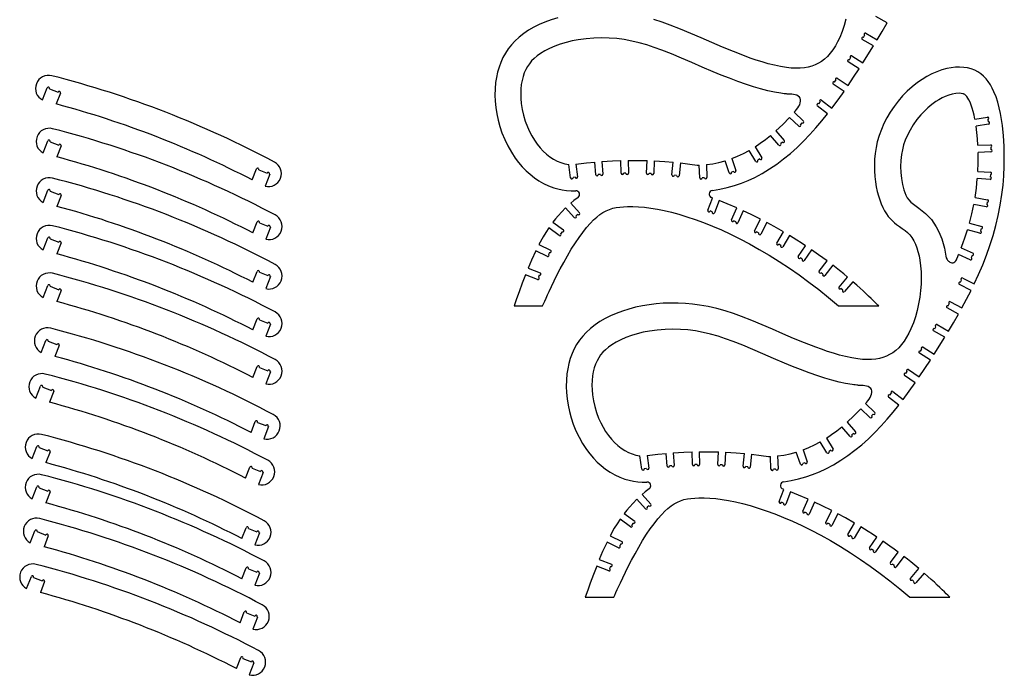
# Model space of a CAD drawing. Extents: x -112040 to 121029, y -95154 to 112900.
# Tile 2 of 3: x -10546 to 121029, y -82893 to 4705. Entities that reach past the tile are written whole.
import ezdxf

# ---------------------------------------------------------------- set-up
doc = ezdxf.new("R2010")
doc.units = 0
doc.header["$LTSCALE"] = 50
doc.layers.get('0').update_dxf_attribs({"linetype": 'CONTINUOUS'})

msp = doc.modelspace()

# ---------------------------------------------------------------- linework, layer by layer
at = {"color": 7, "linetype": 'CONTINUOUS'}
for p, q in [((105385, 4290), (103863, 5120)), ((102531, 2886), (104048, 2005)), ((103553, 1194), (102054, 2064)), ((102218, 2345), (102368, 2604)), ((102141, -1056), (103553, 1194)), ((101628, -1856), (100156, -942)), ((100328, -666), (100486, -411)), ((100657, -135), (102141, -1056)), ((99614, -4869), (98176, -3904)), ((98357, -3634), (98524, -3385)), ((98705, -3115), (100152, -4086)), ((-7506, -6025), (-6879, -4404)), ((-6576, -4522), (-5410, -4974)), ((-5107, -5091), (-5674, -6553)), ((96231, -6544), (96413, -6306)), ((96610, -6047), (97995, -7103)), ((92960, -7653), (94207, -8834)), ((97415, -7855), (96034, -6803)), ((93554, -9524), (92321, -8356)), ((93984, -9070), (93778, -9288)), ((117103, -8597), (118771, -8311)), ((118826, -8632), (118877, -8927)), ((90504, -10144), (91627, -11439)), ((118932, -9248), (117254, -9535)), ((-7417, -13101), (-6789, -11481)), ((-6486, -11599), (-5320, -12050)), ((90910, -12061), (89785, -10765)), ((91382, -11652), (91155, -11848)), ((-5017, -12168), (-5584, -13630)), ((87807, -14232), (86919, -12766)), ((87732, -12275), (88620, -13740)), ((117484, -12073), (119213, -12015)), ((119245, -12965), (117520, -13022)), ((119224, -12340), (119234, -12640)), ((66445, -16024), (66306, -14320)), ((67253, -14242), (67392, -15947)), ((69839, -15819), (69800, -14111)), ((70750, -14092), (70788, -15797)), ((73228, -15820), (73299, -14119)), ((74248, -14158), (74178, -15859)), ((76614, -16038), (76791, -14343)), ((77736, -14441), (77559, -16137)), ((84263, -15771), (83712, -14150)), ((84612, -13847), (85162, -15465)), ((88342, -13908), (88085, -14064)), ((20528, -16707), (21095, -15244)), ((21398, -15362), (22520, -15797)), ((63075, -16429), (62817, -14634)), ((63773, -14606), (64015, -16294)), ((80003, -14742), (80272, -14731)), ((80328, -16424), (80272, -14731)), ((81221, -14659), (81278, -16393)), ((84855, -15570), (84571, -15666)), ((117486, -15571), (119188, -15684)), ((22866, -15931), (22238, -17551)), ((22823, -15914), (22866, -15931)), ((63693, -16340), (63396, -16383)), ((67068, -15973), (66769, -15998)), ((70464, -15805), (70164, -15811)), ((73853, -15846), (73553, -15833)), ((77236, -16103), (76937, -16072)), ((80953, -16404), (80653, -16413)), ((119125, -16632), (117422, -16519)), ((119166, -16009), (119146, -16308)), ((-7417, -19705), (-6789, -18085)), ((-6486, -18202), (-5320, -18654)), ((-5017, -18771), (-5584, -20234)), ((81422, -20739), (82050, -19121)), ((82935, -19464), (82308, -21082)), ((117113, -19050), (118795, -19357)), ((118737, -19677), (118683, -19972)), ((63565, -21727), (62401, -20447)), ((63104, -19809), (64267, -21088)), ((82005, -20965), (81725, -20856)), ((84570, -22032), (85287, -20451)), ((86152, -20843), (85435, -22424)), ((118625, -20292), (116947, -19985)), ((20617, -23784), (21184, -22321)), ((60710, -22353), (62115, -23364)), ((64027, -21307), (63805, -21508)), ((85139, -22290), (84866, -22166)), ((87638, -23498), (88443, -21961)), ((21487, -22439), (22610, -22874)), ((22956, -23008), (22328, -24628)), ((22913, -22991), (22956, -23008)), ((61560, -24135), (60155, -23123)), ((61925, -23628), (61750, -23872)), ((88192, -23788), (87926, -23649)), ((89285, -22402), (88480, -23939)), ((90618, -25138), (91509, -23648)), ((117767, -23830), (116101, -23380)), ((116366, -22468), (118014, -22913)), ((117930, -23226), (117851, -23516)), ((-7417, -26064), (-6789, -24444)), ((-6486, -24562), (-5320, -25013)), ((92324, -24136), (91433, -25626)), ((-5017, -25131), (-5584, -26593)), ((59967, -26940), (58419, -26159)), ((58847, -25311), (60395, -26092)), ((91154, -25459), (90897, -25305)), ((93503, -26944), (94475, -25506)), ((95262, -26038), (94290, -27476)), ((115275, -25789), (116846, -26498)), ((60249, -26382), (60114, -26650)), ((94021, -27294), (93772, -27126)), ((96288, -28905), (97336, -27522)), ((116455, -27364), (114928, -26675)), ((116713, -26794), (116589, -27068)), ((20617, -30387), (21184, -28925)), ((57389, -28491), (59001, -29132)), ((98093, -28095), (97045, -29479)), ((21487, -29042), (22610, -29477)), ((22956, -29611), (22328, -31232)), ((22913, -29595), (22956, -29611)), ((58651, -30015), (57037, -29374)), ((58881, -29434), (58771, -29713)), ((96786, -29283), (96547, -29102)), ((98954, -31012), (100081, -29692)), ((115183, -30374), (115320, -30107)), ((115468, -29818), (117011, -30608)), ((-7417, -32423), (-6789, -30803)), ((-6486, -30921), (-5320, -31372)), ((-5017, -31490), (-5584, -32952)), ((99429, -31418), (99201, -31223)), ((100803, -30309), (99676, -31629)), ((116595, -31462), (115035, -30663)), ((55509, -33539), (59331, -33539)), ((98892, -33539), (104247, -33539)), ((114905, -34636), (113382, -33805)), ((113538, -33520), (113682, -33256)), ((113837, -32971), (115367, -33806)), ((20617, -36746), (21184, -35284)), ((21487, -35402), (22610, -35837)), ((22956, -35971), (22328, -37591)), ((22913, -35954), (22956, -35971)), ((111737, -36580), (111888, -36321)), ((112051, -36040), (113567, -36920)), ((-7661, -39761), (-7034, -38141)), ((113073, -37731), (111574, -36861)), ((111661, -39981), (113073, -37731)), ((-6731, -38258), (-5565, -38710)), ((-5262, -38827), (-5829, -40290)), ((109847, -39591), (110006, -39336)), ((110177, -39060), (111661, -39981)), ((111148, -40781), (109676, -39867)), ((20617, -43106), (21184, -41643)), ((21487, -41761), (22610, -42196)), ((108225, -42040), (109672, -43011)), ((22956, -42330), (22328, -43950)), ((22913, -42313), (22956, -42330)), ((109134, -43794), (107696, -42829)), ((107877, -42559), (108044, -42310)), ((-8395, -45876), (-7767, -44255)), ((-7464, -44373), (-6299, -44824)), ((-5996, -44942), (-6562, -46404)), ((106934, -46781), (105553, -45728)), ((105750, -45469), (105932, -45231)), ((106129, -44972), (107514, -46028)), ((103074, -48449), (101841, -47281)), ((102480, -46578), (103727, -47759)), ((103504, -47995), (103297, -48213)), ((20373, -50443), (20940, -48981)), ((21243, -49098), (22365, -49533)), ((22711, -49667), (22083, -51287)), ((22668, -49651), (22711, -49667)), ((100429, -50987), (99305, -49691)), ((100023, -49069), (101147, -50364)), ((97252, -51200), (98139, -52665)), ((100901, -50577), (100675, -50774)), ((-8884, -53947), (-8256, -52327)), ((-7953, -52444), (-6788, -52896)), ((97327, -53157), (96439, -51692)), ((-6485, -53013), (-7052, -54475)), ((72594, -55354), (72336, -53559)), ((73292, -53531), (73535, -55219)), ((75965, -54949), (75826, -53245)), ((76773, -53168), (76911, -54872)), ((79358, -54744), (79320, -53037)), ((80269, -53017), (80308, -54722)), ((82748, -54745), (82819, -53044)), ((83768, -53083), (83697, -54784)), ((86134, -54964), (86311, -53268)), ((87256, -53367), (87079, -55062)), ((89523, -53667), (89792, -53657)), ((89848, -55349), (89792, -53657)), ((90740, -53585), (90797, -55318)), ((93783, -54696), (93232, -53075)), ((94132, -52773), (94682, -54390)), ((97861, -52834), (97605, -52989)), ((19639, -56558), (20206, -55095)), ((20509, -55213), (21632, -55648)), ((76587, -54899), (76288, -54923)), ((79983, -54730), (79683, -54737)), ((83373, -54771), (83073, -54758)), ((86755, -55029), (86457, -54997)), ((94374, -54495), (94090, -54591)), ((21977, -55782), (21350, -57402)), ((21935, -55765), (21977, -55782)), ((73213, -55265), (72916, -55308)), ((90473, -55329), (90173, -55339)), ((-8884, -59328), (-8256, -57707)), ((-7953, -57825), (-6788, -58277)), ((-6485, -58394), (-7052, -59856)), ((72624, -58734), (73787, -60013)), ((90942, -59664), (91569, -58046)), ((92455, -58389), (91828, -60008)), ((73084, -60652), (71920, -59372)), ((73547, -60232), (73325, -60434)), ((91525, -59890), (91245, -59782)), ((94090, -60957), (94806, -59376)), ((95671, -59768), (94955, -61349)), ((70230, -61278), (71635, -62290)), ((94659, -61215), (94386, -61091)), ((97158, -62424), (97963, -60886)), ((98805, -61327), (97999, -62864)), ((71080, -63061), (69674, -62049)), ((71445, -62553), (71269, -62797)), ((97711, -62714), (97446, -62574)), ((100137, -64063), (101029, -62574)), ((101844, -63062), (100953, -64551)), ((-9129, -65198), (-8501, -63577)), ((-8198, -63695), (-7032, -64147)), ((-6729, -64264), (-7296, -65726)), ((19150, -64629), (19717, -63167)), ((20020, -63284), (21143, -63719)), ((21488, -63853), (20860, -65473)), ((21446, -63837), (21488, -63853)), ((68367, -64236), (69915, -65017)), ((100674, -64384), (100416, -64230)), ((103022, -65870), (103995, -64431)), ((69487, -65865), (67939, -65084)), ((69768, -65307), (69633, -65575)), ((104782, -64963), (103810, -66402)), ((103540, -66220), (103292, -66052)), ((105808, -67831), (106856, -66447)), ((107613, -67020), (106565, -68404)), ((68170, -68940), (66557, -68299)), ((66908, -67416), (68521, -68057)), ((68401, -68359), (68290, -68638)), ((106306, -68208), (106067, -68027)), ((-9618, -71312), (-8990, -69692)), ((19150, -70010), (19717, -68547)), ((20020, -68665), (21143, -69100)), ((21488, -69234), (20860, -70854)), ((21446, -69217), (21488, -69234)), ((108473, -69937), (109601, -68617)), ((110323, -69235), (109196, -70554)), ((-8687, -69809), (-7522, -70261)), ((-7219, -70379), (-7785, -71841)), ((108948, -70343), (108720, -70148)), ((65028, -72465), (68850, -72465)), ((108412, -72465), (113767, -72465)), ((18905, -75880), (19472, -74417)), ((19775, -74535), (20898, -74970)), ((21244, -75104), (20616, -76724)), ((21201, -75087), (21244, -75104)), ((18416, -81994), (18983, -80532)), ((19286, -80649), (20409, -81085)), ((20755, -81219), (20127, -82839)), ((20712, -81202), (20755, -81219))]:
    msp.add_line(p, q, dxfattribs=at)
at = {"color": 7, "linetype": 'CONTINUOUS', "flags": 128}
for points in [[(61351, 4970), (60477, 4697), (59628, 4381), (58877, 4054), (58154, 3690), (57465, 3288), (56814, 2849), (56203, 2370), (55637, 1852), (55168, 1349), (54741, 813), (54360, 243), (54027, -360), (53741, -993), (53505, -1640), (53312, -2311), (53163, -3001), (53056, -3707), (52985, -4527), (52967, -5360), (53000, -6202), (53084, -7049), (53218, -7895), (53400, -8738), (53630, -9571), (53905, -10392), (54268, -11290), (54686, -12160), (55158, -12996), (55682, -13791), (56129, -14383), (56607, -14943), (57115, -15469), (57652, -15957), (58229, -16411), (58833, -16820), (59466, -17181), (60127, -17489), (60813, -17743), (61371, -17901), (61944, -18022), (62532, -18104), (63135, -18146), (63752, -18145)], [(99865, 4796), (99630, 3943), (99353, 3120), (99035, 2338), (98757, 1756), (98455, 1208), (98128, 698), (97778, 230), (97404, -191), (97007, -563), (96606, -867), (96186, -1123), (95748, -1334), (95293, -1501), (94823, -1627), (94340, -1716), (93756, -1775), (93157, -1789), (92547, -1762), (91929, -1698), (91117, -1567), (90299, -1391), (89483, -1179), (88672, -940), (87874, -683), (87090, -414), (86321, -135), (84819, 445), (83361, 1047), (81936, 1659), (80535, 2269), (79151, 2866), (77772, 3438), (76392, 3974), (75302, 4361), (74200, 4713)], [(104048, 2005), (104726, 3146), (105385, 4290)], [(92960, -7653), (93122, -7466), (93280, -7275), (93431, -7076), (93567, -6868), (93683, -6649), (93769, -6418), (93816, -6192), (93814, -5980), (93760, -5793), (93654, -5633), (93496, -5499), (93296, -5396), (93079, -5329), (92855, -5289), (92629, -5267), (92034, -5224), (91941, -5216), (91798, -5202), (91593, -5179), (91388, -5153), (91186, -5125), (90298, -4974), (89438, -4787), (88451, -4531), (87504, -4250), (86599, -3957), (85427, -3548), (84294, -3124), (83196, -2690), (82133, -2250), (80666, -1623), (79254, -1008), (77889, -419), (76564, 135), (75270, 642), (74258, 1006), (73255, 1331), (72257, 1613), (71258, 1850), (70252, 2039), (69230, 2176), (68245, 2254), (67230, 2280), (66190, 2251), (65142, 2166), (64100, 2023), (63270, 1865), (62464, 1669), (61689, 1438), (60954, 1172), (60267, 874), (59633, 548), (59059, 196), (58610, -128), (58210, -465), (57862, -813), (57562, -1171), (57307, -1540), (57084, -1943), (56888, -2390), (56721, -2879), (56587, -3408), (56488, -3973), (56427, -4569), (56405, -5192), (56422, -5835), (56481, -6493), (56602, -7277), (56779, -8062), (57010, -8839), (57291, -9596), (57573, -10228), (57889, -10834), (58235, -11407), (58607, -11941), (59003, -12434), (59418, -12880), (59849, -13277), (60314, -13639), (60789, -13944), (61274, -14193), (61772, -14389), (62288, -14535), (62817, -14634)], [(117081, -2043), (116616, -1867), (116121, -1742), (115601, -1665), (115060, -1636), (114502, -1654), (113933, -1717), (113357, -1824), (112681, -2004), (112007, -2240), (111341, -2531), (110683, -2874), (110038, -3266), (109408, -3705), (108724, -4248), (108066, -4842), (107439, -5484), (106846, -6169), (106292, -6894), (105780, -7656), (105340, -8403), (104945, -9177), (104597, -9972), (104301, -10788), (104060, -11619), (103890, -12386), (103770, -13161), (103697, -13938), (103668, -14713), (103680, -15478), (103730, -16229), (103815, -16960), (103921, -17607), (104052, -18229), (104204, -18820), (104377, -19377), (104568, -19895), (104774, -20369), (105013, -20832), (105265, -21238), (105528, -21593), (105799, -21903), (106075, -22177), (106355, -22421), (106637, -22641), (107021, -22918), (107397, -23181), (107759, -23449), (108101, -23740), (108402, -24055), (108676, -24417), (108922, -24824), (109140, -25273), (109330, -25760), (109494, -26282), (109630, -26835), (109740, -27415), (109841, -28178), (109900, -28972), (109919, -29789), (109898, -30622), (109836, -31465), (109729, -32362), (109578, -33253), (109385, -34129), (109149, -34983), (108873, -35805), (108555, -36588), (108277, -37169), (107975, -37717), (107648, -38227), (107298, -38695), (106924, -39117), (106526, -39488), (106126, -39793), (105706, -40049), (105268, -40259), (104813, -40426), (104343, -40553), (103860, -40641), (103275, -40700), (102677, -40714), (102067, -40687), (101449, -40623), (100636, -40493), (99819, -40317), (99002, -40105), (98192, -39865), (97394, -39608), (96610, -39339), (95840, -39061), (94339, -38480), (92880, -37878), (91455, -37266), (90055, -36656), (88670, -36059), (87292, -35487), (85911, -34951), (84821, -34564), (83720, -34212), (82602, -33901), (81465, -33636), (80303, -33424), (79370, -33296), (78417, -33208), (77442, -33160), (76446, -33154), (75438, -33193), (74515, -33268), (73592, -33380), (72673, -33532), (71764, -33723), (70870, -33955), (69997, -34229), (69148, -34544), (68396, -34871), (67674, -35235), (66985, -35637), (66333, -36077), (65723, -36555), (65157, -37073), (64687, -37576), (64261, -38112), (63880, -38682), (63547, -39285), (63260, -39918), (63024, -40566), (62832, -41236), (62683, -41926), (62576, -42633), (62505, -43452), (62487, -44285), (62520, -45127), (62604, -45974), (62738, -46821), (62920, -47663), (63149, -48497), (63425, -49317), (63788, -50215), (64205, -51085), (64677, -51921), (65201, -52716), (65649, -53308), (66127, -53869), (66635, -54394), (67172, -54882), (67748, -55336), (68353, -55746), (68986, -56106), (69646, -56414), (70333, -56668), (70890, -56826), (71463, -56948), (72052, -57030), (72654, -57071), (73272, -57071)], [(100152, -4086), (100898, -2974), (101628, -1856)], [(117011, -30608), (117593, -29344), (118139, -28065), (118646, -26770), (119112, -25456), (119533, -24122), (119901, -22791), (120222, -21436), (120493, -20055), (120711, -18647), (120856, -17405), (120959, -16139), (121017, -14849), (121029, -13533), (120994, -12191), (120910, -10820), (120770, -9432), (120658, -8627), (120520, -7834), (120353, -7059), (120154, -6310), (119921, -5593), (119650, -4915), (119421, -4436), (119167, -3986), (118889, -3567), (118585, -3182), (118253, -2835), (117892, -2527), (117502, -2262), (117081, -2043)], [(97995, -7103), (98815, -5996), (99614, -4869)], [(117103, -8597), (116994, -8068), (116873, -7571), (116740, -7112), (116597, -6696), (116448, -6330), (116300, -6022), (116156, -5770), (116021, -5575), (115904, -5434), (115811, -5344), (115739, -5287), (115681, -5252), (115623, -5225), (115564, -5202), (115503, -5183), (115257, -5137), (115008, -5129), (114530, -5173), (114058, -5261), (113594, -5390), (113143, -5556), (112706, -5757), (112284, -5987), (111876, -6244), (111338, -6633), (110828, -7056), (110346, -7509), (109891, -7990), (109355, -8639), (108867, -9326), (108431, -10047), (108050, -10799), (107793, -11409), (107577, -12034), (107407, -12673), (107283, -13323), (107192, -14120), (107165, -14923), (107198, -15725), (107288, -16520), (107435, -17305), (107522, -17670), (107621, -18035), (107734, -18399), (107870, -18750), (108038, -19079), (108249, -19373), (108546, -19680), (108883, -19956), (109244, -20216), (109614, -20474), (110074, -20819), (110501, -21199), (110902, -21596), (111281, -22014), (111607, -22474), (111905, -22952), (112175, -23446), (112415, -23953), (112659, -24561), (112862, -25186), (113024, -25827), (113076, -26084), (113122, -26342), (113161, -26604), (113201, -26871), (113275, -27126), (113400, -27356), (113443, -27416), (113488, -27472), (113537, -27525), (113587, -27575), (113640, -27620), (113695, -27661), (113751, -27696), (113888, -27758), (114030, -27785), (114173, -27773), (114306, -27720), (114430, -27630), (114535, -27513), (114624, -27379), (114699, -27238), (114820, -26956), (114928, -26675)], [(82027, -18108), (83033, -17942), (84012, -17724), (84966, -17455), (85895, -17138), (86799, -16774), (87680, -16366), (88690, -15831), (89669, -15241), (90618, -14598), (91540, -13907), (92453, -13156), (93339, -12360), (94200, -11525), (95037, -10653), (95851, -9749), (96643, -8815), (97415, -7855)], [(90504, -10144), (91421, -9280), (92321, -8356)], [(117484, -12073), (117430, -11218), (117354, -10367), (117254, -9535)], [(87732, -12275), (88426, -11808), (89111, -11304), (89785, -10765)], [(84612, -13847), (85397, -13531), (86165, -13170), (86919, -12766)], [(117486, -15571), (117525, -14428), (117525, -13260), (117520, -13022)], [(63773, -14606), (65192, -14432), (66306, -14320)], [(67253, -14242), (68680, -14155), (69800, -14111)], [(70750, -14092), (72178, -14093), (73299, -14119)], [(74248, -14158), (75673, -14248), (76791, -14343)], [(77736, -14441), (79005, -14598), (80003, -14742)], [(81221, -14659), (82063, -14540), (82893, -14369), (83712, -14150)], [(117113, -19050), (117292, -17798), (117422, -16519)], [(64065, -19049), (63516, -19468), (63104, -19809)], [(82050, -19121), (81976, -19093), (81918, -19071)], [(85287, -20451), (83989, -19892), (82935, -19464)], [(59331, -33539), (59458, -33249), (59610, -32906), (59785, -32513), (59983, -32076), (60203, -31599), (60521, -30923), (60872, -30198), (61253, -29435), (61692, -28586), (62159, -27718), (62653, -26844), (63169, -25976), (63706, -25129), (64198, -24402), (64702, -23710), (65215, -23062), (65735, -22468), (66148, -22045), (66562, -21666), (66978, -21334), (67394, -21055), (67820, -20823), (68253, -20639), (68697, -20499), (69158, -20396), (69640, -20324), (70148, -20279), (70686, -20256), (71397, -20257), (72153, -20294), (72951, -20366), (73790, -20475), (74669, -20621), (75586, -20807), (76539, -21032), (77527, -21297), (78599, -21620), (79705, -21990), (80844, -22407), (82015, -22874), (83215, -23390), (84444, -23957), (85698, -24577), (86977, -25250), (88279, -25978), (89602, -26761), (90944, -27600), (92303, -28498), (93599, -29398), (94907, -30351), (96227, -31358), (97555, -32421), (98892, -33539)], [(62401, -20447), (61893, -20958), (61413, -21487), (61054, -21915), (60710, -22353)], [(88443, -21961), (87182, -21331), (86152, -20843)], [(116366, -22468), (116679, -21236), (116947, -19985)], [(60155, -23123), (59766, -23716), (59396, -24324), (58847, -25311)], [(91509, -23648), (90288, -22949), (89285, -22402)], [(115275, -25789), (115498, -25191), (115811, -24289), (116101, -23380)], [(94475, -25506), (93896, -25126), (93299, -24742), (92324, -24136)], [(58419, -26159), (57829, -27445), (57389, -28491)], [(97336, -27522), (96784, -27115), (96210, -26701), (95262, -26038)], [(100081, -29692), (99565, -29264), (99017, -28820), (98565, -28462), (98093, -28095)], [(57037, -29374), (56609, -30502), (56183, -31661), (55848, -32592), (55509, -33539)], [(104247, -33539), (104122, -33425), (103957, -33267), (103754, -33066), (103511, -32826), (103227, -32547), (102903, -32232), (102558, -31903), (102177, -31544), (101758, -31158), (101300, -30746), (100803, -30309)], [(115367, -33806), (115995, -32638), (116595, -31462)], [(113567, -36920), (114246, -35779), (114905, -34636)], [(102480, -46578), (102641, -46392), (102799, -46200), (102950, -46002), (103087, -45793), (103203, -45574), (103289, -45344), (103336, -45118), (103334, -44905), (103280, -44718), (103174, -44558), (103015, -44424), (102816, -44321), (102599, -44254), (102374, -44214), (102148, -44192), (101553, -44150), (101461, -44141), (101318, -44127), (101112, -44104), (100908, -44078), (100705, -44050), (99818, -43900), (98958, -43713), (97970, -43456), (97024, -43175), (96119, -42882), (94947, -42473), (93813, -42049), (92716, -41615), (91652, -41175), (90185, -40548), (88773, -39934), (87409, -39344), (86083, -38791), (84790, -38284), (83777, -37920), (82775, -37595), (81777, -37312), (80778, -37075), (79771, -36886), (78750, -36750), (77765, -36671), (76750, -36645), (75710, -36674), (74661, -36759), (73619, -36902), (72790, -37060), (71984, -37256), (71209, -37487), (70474, -37753), (69786, -38051), (69153, -38378), (68579, -38729), (68129, -39053), (67730, -39391), (67381, -39738), (67081, -40096), (66827, -40466), (66604, -40868), (66407, -41315), (66240, -41805), (66107, -42333), (66008, -42898), (65946, -43495), (65924, -44117), (65942, -44761), (66001, -45418), (66122, -46202), (66299, -46988), (66529, -47764), (66811, -48521), (67093, -49154), (67408, -49759), (67754, -50332), (68127, -50867), (68523, -51359), (68938, -51805), (69369, -52202), (69833, -52564), (70309, -52869), (70794, -53118), (71292, -53314), (71807, -53461), (72336, -53559)], [(109672, -43011), (110417, -41899), (111148, -40781)], [(107514, -46028), (108334, -44921), (109134, -43794)], [(91546, -57033), (92552, -56867), (93532, -56649), (94485, -56380), (95414, -56063), (96319, -55699), (97200, -55291), (98209, -54756), (99188, -54166), (100138, -53524), (101060, -52833), (101973, -52081), (102859, -51286), (103720, -50450), (104556, -49579), (105370, -48674), (106162, -47740), (106934, -46781)], [(100023, -49069), (100941, -48205), (101841, -47281)], [(97252, -51200), (97946, -50733), (98630, -50230), (99305, -49691)], [(94132, -52773), (94916, -52456), (95685, -52095), (96439, -51692)], [(73292, -53531), (74711, -53357), (75826, -53245)], [(76773, -53168), (78199, -53080), (79320, -53037)], [(80269, -53017), (81698, -53018), (82819, -53044)], [(83768, -53083), (85192, -53173), (86311, -53268)], [(87256, -53367), (88525, -53524), (89523, -53667)], [(90740, -53585), (91582, -53465), (92413, -53295), (93232, -53075)], [(68850, -72465), (68977, -72175), (69129, -71831), (69305, -71438), (69503, -71001), (69723, -70525), (70041, -69849), (70392, -69124), (70773, -68360), (71211, -67511), (71679, -66643), (72173, -65769), (72689, -64902), (73226, -64054), (73718, -63327), (74222, -62635), (74735, -61987), (75255, -61394), (75667, -60971), (76082, -60591), (76497, -60260), (76913, -59980), (77340, -59748), (77773, -59565), (78217, -59424), (78678, -59321), (79160, -59249), (79668, -59204), (80205, -59181), (80917, -59182), (81672, -59219), (82471, -59291), (83310, -59400), (84189, -59547), (85105, -59732), (86059, -59957), (87047, -60223), (88118, -60546), (89224, -60915), (90364, -61332), (91534, -61799), (92735, -62315), (93963, -62883), (95218, -63502), (96497, -64175), (97799, -64903), (99121, -65686), (100463, -66526), (101822, -67423), (103118, -68323), (104427, -69276), (105746, -70284), (107075, -71346), (108412, -72465)], [(73585, -57974), (73036, -58393), (72624, -58734)], [(91569, -58046), (91495, -58018), (91437, -57996)], [(94806, -59376), (93509, -58818), (92455, -58389)], [(71920, -59372), (71413, -59884), (70933, -60412), (70574, -60840), (70230, -61278)], [(97963, -60886), (96702, -60256), (95671, -59768)], [(101029, -62574), (99808, -61874), (98805, -61327)], [(69674, -62049), (69285, -62641), (68915, -63249), (68367, -64236)], [(103995, -64431), (103416, -64051), (102819, -63668), (101844, -63062)], [(67939, -65084), (67349, -66370), (66908, -67416)], [(106856, -66447), (106304, -66040), (105730, -65627), (104782, -64963)], [(109601, -68617), (109084, -68189), (108537, -67746), (108085, -67387), (107613, -67020)], [(66557, -68299), (66128, -69428), (65703, -70586), (65368, -71517), (65028, -72465)], [(113767, -72465), (113641, -72350), (113477, -72192), (113274, -71992), (113030, -71751), (112747, -71472), (112422, -71157), (112078, -70828), (111697, -70470), (111277, -70084), (110819, -69671), (110323, -69235)]]:
    msp.add_lwpolyline(points, dxfattribs=at)
at = {"color": 7, "linetype": 'CONTINUOUS'}
for centre, radius, start, end in [((102450, 2745), 163, 59.85899, 239.85899), ((102136, 2205), 163, 59.85899, 239.85899), ((100242, -804), 163, 58.16479, 238.16479), ((100572, -273), 163, 58.16479, 238.16479), ((-6684, -4480), 1750, 75.65403, 241.9818), ((-39453, -132606), 134000, 61.9818, 75.65403), ((98266, -3769), 163, 56.1396, 236.1396), ((98615, -3250), 163, 56.1396, 236.1396), ((-6727, -4463), 162, 338.81791, 158.81791), ((-5258, -5032), 163, 338.81791, 158.81791), ((-39453, -132606), 130500, 62.63731, 74.99852), ((96132, -6673), 163, 52.68093, 232.68093), ((96511, -6176), 163, 52.68093, 232.68093), ((94096, -8952), 163, 226.5612, 46.5612), ((118799, -8472), 163, 279.72175, 99.72175), ((118904, -9088), 163, 279.72175, 99.72175), ((-6595, -11556), 1750, 75.65403, 241.9818), ((-39363, -139683), 134000, 61.9818, 75.65403), ((93666, -9406), 163, 226.5612, 46.5612), ((-6637, -11540), 162, 338.81791, 158.81791), ((91505, -11545), 162, 220.95047, 40.95047), ((-5169, -12109), 163, 338.81791, 158.81791), ((91032, -11955), 163, 220.95047, 40.95047), ((119219, -12178), 163, 271.91491, 91.91491), ((119239, -12802), 163, 271.91491, 91.91491), ((-39363, -139683), 130500, 62.63731, 74.99852), ((22672, -15856), 1750, 255.65403, 61.9818), ((87946, -14148), 163, 211.20082, 31.20082), ((88481, -13824), 163, 211.20082, 31.20082), ((21246, -15303), 163, 338.81791, 158.81791), ((22672, -15856), 162, 338.81791, 158.81791), ((84417, -15718), 163, 198.77886, 18.77886), ((85009, -15517), 162, 198.77886, 18.77886), ((119177, -15846), 163, 266.19807, 86.19807), ((-6595, -18160), 1750, 75.65403, 241.9818), ((-39363, -146286), 134000, 61.9818, 75.65403), ((63235, -16406), 163, 188.17362, 8.17362), ((63854, -16317), 163, 188.17362, 8.17362), ((66607, -16011), 162, 184.64722, 4.64722), ((67230, -15960), 163, 184.64722, 4.64722), ((70001, -15815), 163, 181.30304, 1.30304), ((70626, -15801), 163, 181.30304, 1.30304), ((73391, -15826), 163, 177.6168, 357.6168), ((74015, -15852), 163, 177.6168, 357.6168), ((76776, -16055), 163, 174.03238, 354.03238), ((77397, -16120), 163, 174.03238, 354.03238), ((80491, -16419), 163, 181.88971, 1.88971), ((81115, -16398), 162, 181.88971, 1.88971), ((119135, -16470), 163, 266.19807, 86.19807), ((-6637, -18144), 162, 338.81791, 158.81791), ((63770, -18645), 500, 306.17652, 92.0288), ((82094, -18603), 500, 97.7558, 249.30683), ((-5169, -18713), 163, 338.81791, 158.81791), ((118766, -19517), 163, 259.64068, 79.64068), ((-39363, -146286), 130500, 62.63731, 74.99852), ((81574, -20798), 163, 158.81791, 338.81791), ((82157, -21024), 163, 158.81791, 338.81791), ((118654, -20132), 163, 259.64068, 79.64068), ((21336, -22380), 163, 338.81791, 158.81791), ((22762, -22932), 1750, 255.65403, 61.9818), ((63685, -21618), 163, 222.28538, 42.28538), ((64147, -21197), 163, 222.28538, 42.28538), ((84718, -22099), 163, 155.62014, 335.62014), ((85287, -22357), 162, 155.62014, 335.62014), ((-6595, -24519), 1750, 75.65403, 241.9818), ((-39363, -152645), 134000, 61.9818, 75.65403), ((22762, -22932), 162, 338.81791, 158.81791), ((62020, -23496), 163, 234.24233, 54.24233), ((87782, -23574), 163, 152.35819, 332.35819), ((117809, -23673), 163, 254.89775, 74.89775), ((117972, -23070), 163, 254.89775, 74.89775), ((-6637, -24503), 162, 338.81791, 158.81791), ((-5169, -25072), 163, 338.81791, 158.81791), ((61655, -24003), 163, 234.24233, 54.24233), ((88336, -23864), 163, 152.35819, 332.35819), ((60322, -26237), 163, 243.22756, 63.22756), ((90757, -25221), 163, 149.09972, 329.09972), ((91294, -25542), 163, 149.09972, 329.09972), ((-39363, -152645), 130500, 62.63731, 74.99852), ((60040, -26795), 163, 243.22756, 63.22756), ((93637, -27035), 163, 145.94343, 325.94343), ((94155, -27385), 163, 145.94343, 325.94343), ((116522, -27216), 163, 245.70163, 65.70163), ((116780, -26646), 163, 245.70163, 65.70163), ((21336, -28984), 163, 338.81791, 158.81791), ((22762, -29536), 1750, 255.65403, 61.9818), ((96418, -29003), 163, 142.86569, 322.86569), ((-6595, -30879), 1750, 75.65403, 241.9818), ((-39363, -159005), 134000, 61.9818, 75.65403), ((22762, -29536), 162, 338.81791, 158.81791), ((58711, -29864), 163, 248.32355, 68.32355), ((58941, -29283), 163, 248.32355, 68.32355), ((96916, -29381), 163, 142.86569, 322.86569), ((115394, -29962), 163, 62.87618, 242.87618), ((-6637, -30862), 162, 338.81791, 158.81791), ((-5169, -31431), 163, 338.81791, 158.81791), ((99077, -31117), 163, 139.49515, 319.49515), ((99552, -31523), 163, 139.49515, 319.49515), ((115109, -30519), 163, 62.87618, 242.87618), ((-39363, -159005), 130500, 62.63731, 74.99852), ((113460, -33662), 163, 61.38331, 241.38331), ((113760, -33114), 163, 61.38331, 241.38331), ((21336, -35343), 163, 338.81791, 158.81791), ((22762, -35895), 1750, 255.65403, 61.9818), ((-6839, -38216), 1750, 75.65403, 241.9818), ((-39608, -166342), 134000, 61.9818, 75.65403), ((22762, -35895), 162, 338.81791, 158.81791), ((111656, -36721), 163, 59.85899, 239.85899), ((111969, -36180), 163, 59.85899, 239.85899), ((-6882, -38199), 162, 338.81791, 158.81791), ((-5413, -38769), 163, 338.81791, 158.81791), ((110091, -39198), 163, 58.16479, 238.16479), ((-39608, -166342), 130500, 62.63731, 74.99852), ((22762, -42255), 1750, 255.65403, 61.9818), ((109762, -39729), 163, 58.16479, 238.16479), ((21336, -41702), 163, 338.81791, 158.81791), ((22762, -42255), 162, 338.81791, 158.81791), ((108134, -42175), 163, 56.1396, 236.1396), ((-7573, -44331), 1750, 75.65403, 241.9818), ((-40342, -172457), 134000, 61.9818, 75.65403), ((107786, -42694), 163, 56.1396, 236.1396), ((-7616, -44314), 162, 338.81791, 158.81791), ((-6147, -44883), 163, 338.81791, 158.81791), ((105652, -45599), 163, 52.68093, 232.68093), ((106031, -45102), 163, 52.68093, 232.68093), ((-40342, -172457), 130500, 62.63731, 74.99852), ((22517, -49592), 1750, 255.65403, 61.9818), ((103186, -48331), 163, 226.5612, 46.5612), ((103615, -47877), 163, 226.5612, 46.5612), ((21091, -49039), 162, 338.81791, 158.81791), ((22517, -49592), 162, 338.81791, 158.81791), ((-8062, -52402), 1750, 75.65403, 241.9818), ((-40831, -180528), 134000, 61.9818, 75.65403), ((100552, -50880), 163, 220.95047, 40.95047), ((101024, -50471), 163, 220.95047, 40.95047), ((-8105, -52385), 162, 338.81791, 158.81791), ((-6636, -52954), 163, 338.81791, 158.81791), ((97466, -53073), 163, 211.20082, 31.20082), ((98000, -52750), 163, 211.20082, 31.20082), ((-40831, -180528), 130500, 62.63731, 74.99852), ((20357, -55154), 162, 338.81791, 158.81791), ((21783, -55707), 1750, 255.65403, 61.9818), ((73374, -55242), 163, 188.17362, 8.17362), ((76127, -54936), 163, 184.64722, 4.64722), ((76749, -54886), 162, 184.64722, 4.64722), ((79521, -54740), 163, 181.30304, 1.30304), ((80146, -54726), 163, 181.30304, 1.30304), ((82910, -54752), 163, 177.6168, 357.6168), ((83535, -54778), 163, 177.6168, 357.6168), ((86295, -54981), 163, 174.03238, 354.03238), ((86917, -55046), 163, 174.03238, 354.03238), ((93936, -54644), 163, 198.77886, 18.77886), ((94528, -54442), 163, 198.77886, 18.77886), ((-8062, -57783), 1750, 75.65403, 241.9818), ((-40831, -185909), 134000, 61.9818, 75.65403), ((21783, -55707), 162, 338.81791, 158.81791), ((72755, -55331), 163, 188.17362, 8.17362), ((90010, -55344), 163, 181.88971, 1.88971), ((90635, -55324), 163, 181.88971, 1.88971), ((-8105, -57766), 162, 338.81791, 158.81791), ((73289, -57570), 500, 306.17652, 92.0288), ((91614, -57528), 500, 97.7558, 249.30683), ((-6636, -58335), 163, 338.81791, 158.81791), ((-40831, -185909), 130500, 62.63731, 74.99852), ((73204, -60543), 163, 222.28538, 42.28538), ((73667, -60122), 163, 222.28538, 42.28538), ((91094, -59723), 163, 158.81791, 338.81791), ((91676, -59949), 163, 158.81791, 338.81791), ((94238, -61024), 163, 155.62014, 335.62014), ((94807, -61282), 162, 155.62014, 335.62014), ((-8307, -63653), 1750, 75.65403, 241.9818), ((-41075, -191779), 134000, 61.9818, 75.65403), ((19868, -63225), 163, 338.81791, 158.81791), ((21294, -63778), 1750, 255.65403, 61.9818), ((71175, -62929), 163, 234.24233, 54.24233), ((71540, -62422), 163, 234.24233, 54.24233), ((97302, -62499), 163, 152.35819, 332.35819), ((97855, -62789), 163, 152.35819, 332.35819), ((-8350, -63636), 162, 338.81791, 158.81791), ((-6881, -64205), 163, 338.81791, 158.81791), ((21294, -63778), 162, 338.81791, 158.81791), ((100277, -64147), 163, 149.09972, 329.09972), ((100813, -64467), 163, 149.09972, 329.09972), ((-41075, -191779), 130500, 62.63731, 74.99852), ((69560, -65720), 163, 243.22756, 63.22756), ((69842, -65162), 163, 243.22756, 63.22756), ((103157, -65961), 163, 145.94343, 325.94343), ((103675, -66311), 163, 145.94343, 325.94343), ((-8796, -69767), 1750, 75.65403, 241.9818), ((-41564, -197893), 134000, 61.9818, 75.65403), ((21294, -69159), 1750, 255.65403, 61.9818), ((68461, -68208), 163, 248.32355, 68.32355), ((105937, -67929), 163, 142.86569, 322.86569), ((106436, -68306), 163, 142.86569, 322.86569), ((-8839, -69751), 162, 338.81791, 158.81791), ((19868, -68606), 163, 338.81791, 158.81791), ((21294, -69159), 162, 338.81791, 158.81791), ((68230, -68789), 163, 248.32355, 68.32355), ((-7370, -70320), 163, 338.81791, 158.81791), ((108597, -70043), 163, 139.49515, 319.49515), ((109072, -70449), 163, 139.49515, 319.49515), ((-41564, -197893), 130500, 62.63731, 74.99852), ((21049, -75029), 1750, 255.65403, 61.9818), ((19624, -74476), 162, 338.81791, 158.81791), ((21049, -75029), 162, 338.81791, 158.81791), ((20560, -81143), 1750, 255.65403, 61.9818), ((19134, -80591), 163, 338.81791, 158.81791), ((20560, -81143), 162, 338.81791, 158.81791)]:
    msp.add_arc(centre, radius, start, end, dxfattribs=at)

doc.saveas('drawing.dxf')
